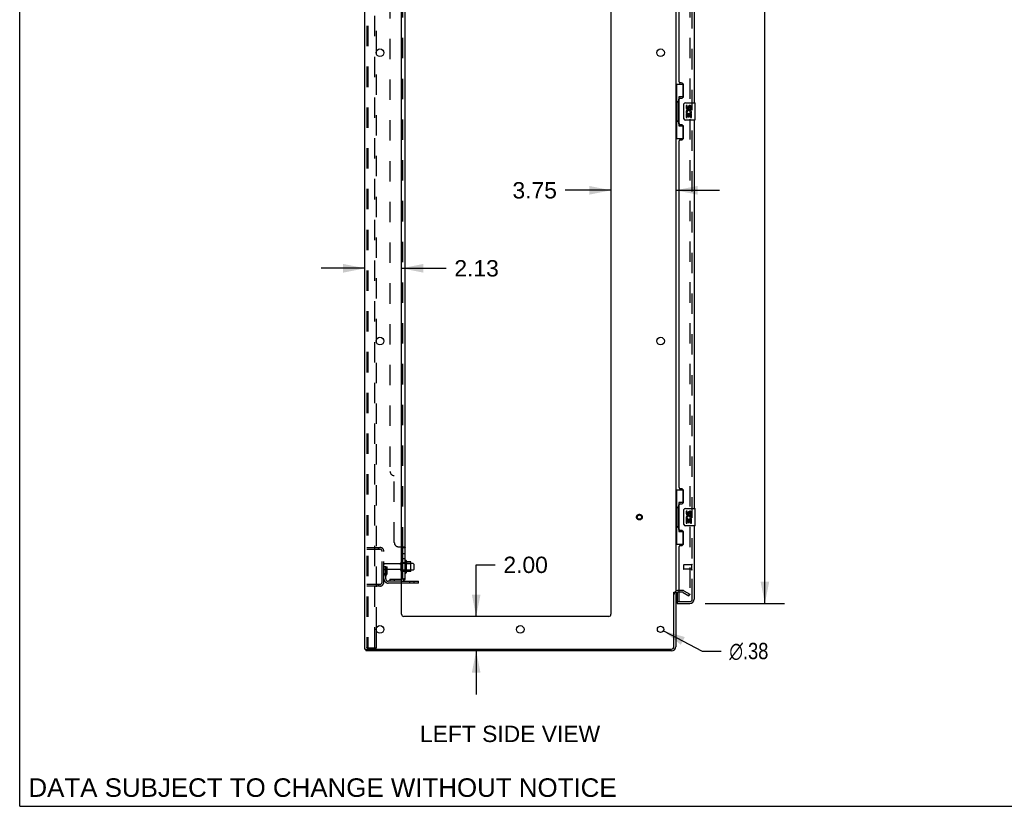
# Model space of a CAD drawing. Header units: inches. Extents: x 0 to 215, y 0 to 139.
# Tile 1 of 101: x 0 to 57, y 0 to 46. Entities that reach past the tile are written whole.
import ezdxf

# ---------------------------------------------------------------- set-up
doc = ezdxf.new("R2010")
doc.units = ezdxf.units.IN
doc.header["$LTSCALE"] = 11.804375
doc.header["$MEASUREMENT"] = 0
doc.linetypes.add('HIDDEN', pattern=[0.2, 0.1, -0.1])
doc.layers.get('0').update_dxf_attribs({"linetype": 'CONTINUOUS'})
for name, color, linetype in [('DEFAULT_2', 8, 'HIDDEN'), ('DIMENSIONS', 7, 'CONTINUOUS'), ('DOOR_ASSEMBLY', 7, 'CONTINUOUS'), ('SUBPANEL', 7, 'CONTINUOUS')]:
    doc.layers.add(name, color=color, linetype=linetype)
doc.styles.get("Standard").update_dxf_attribs({"font": 'arial.ttf'})
doc.styles.add('TEXTSTYLE_1', font='gdt', dxfattribs={"width": 0.8})
doc.dimstyles.new('DIMSTYLE_1', dxfattribs={"dimtxt": 0.946875, "dimasz": 1.2625, "dimexe": 0.09, "dimexo": 0.07, "dimgap": 0.0375, "dimtad": 0, "dimtih": 1, "dimtoh": 1, "dimzin": 4, "dimdsep": 46, "dimtxsty": 'Standard', "dimblk": '_FILLED', "dimblk1": '_FILLED', "dimblk2": '_FILLED', "dimcen": 0.09, "dimadec": 3, "dimazin": 1, "dimtfac": 1, "dimtdec": 3, "dimtofl": 0, "dimtmove": 0, "dimatfit": 3, "dimldrblk": '_FILLED', "dimfxl": 0, "dimtolj": 1, "dimtzin": 4, "dimarcsym": 0})
doc.dimstyles.new('DIMSTYLE_2', dxfattribs={"dimtxt": 0.946875, "dimasz": 1.2625, "dimexe": 0.09, "dimexo": 0.07, "dimgap": 0.09, "dimtad": 0, "dimtih": 1, "dimtoh": 1, "dimzin": 4, "dimdsep": 46, "dimtxsty": 'Standard', "dimblk": '_FILLED', "dimblk1": '_FILLED', "dimblk2": '_FILLED', "dimcen": 0.09, "dimadec": 3, "dimazin": 1, "dimtfac": 1, "dimtdec": 3, "dimtofl": 0, "dimtmove": 0, "dimatfit": 1, "dimldrblk": '_FILLED', "dimfxl": 0, "dimtolj": 1, "dimtzin": 4, "dimarcsym": 0})

# ---------------------------------------------------------------- blocks, each defined once
blk = doc.blocks.new('_FILLED')
at = {"color": 0, "linetype": 'ByBlock'}
blk.add_solid([(0, 0), (-1, 0.2), (-1, -0.2)], dxfattribs=at)
blk = doc.blocks.new('*D9')
at = {"layer": 'DIMENSIONS', "color": 2, "linetype": 'Continuous'}
for p, q in [((39.685, 92.251), (44.29, 92.251)), ((43.153, 92.251), (43.153, 57.54)), ((43.153, 11.751), (43.153, 54.226)), ((39.685, 11.751), (44.29, 11.751))]:
    blk.add_line(p, q, dxfattribs=at)
at = {"layer": 'DIMENSIONS', "color": 2, "linetype": 'Continuous', "xscale": 1.2625, "yscale": 1.2625, "zscale": 1.2625}
for p, rotation in [((43.153, 92.251), 90), ((43.153, 11.751), 270)]:
    blk.add_blockref('_FILLED', p, dxfattribs=dict(at, rotation=rotation))
at = {"layer": 'DIMENSIONS', "color": 2, "linetype": 'Continuous', "insert": (43.153, 57.066), "char_height": 0.9469, "width": 3.9635, "attachment_point": 2, "line_spacing_factor": 0.9}
blk.add_mtext('80.50\\PDOOR', dxfattribs=at)
blk = doc.blocks.new('*D12')
at = {"layer": 'DIMENSIONS', "color": 2, "linetype": 'Continuous'}
for p, q in [((26.432, 11.001), (26.432, 13.987)), ((26.432, 13.987), (27.537, 13.987)), ((26.432, 9.001), (26.432, 6.476))]:
    blk.add_line(p, q, dxfattribs=at)
at = {"layer": 'DIMENSIONS', "color": 2, "linetype": 'Continuous', "xscale": 1.2625, "yscale": 1.2625, "zscale": 1.2625}
for p, rotation in [((26.432, 11.001), 270), ((26.432, 9.001), 90)]:
    blk.add_blockref('_FILLED', p, dxfattribs=dict(at, rotation=rotation))
at = {"layer": 'DIMENSIONS', "color": 2, "linetype": 'Continuous', "insert": (28.01, 14.461), "char_height": 0.9469, "width": 2.57311, "attachment_point": 1, "line_spacing_factor": 0.9}
blk.add_mtext('2.00', dxfattribs=at)
blk = doc.blocks.new('*D13')
at = {"layer": 'DIMENSIONS', "color": 2, "linetype": 'Continuous'}
for p, q in [((19.989, 31.164), (17.464, 31.164)), ((22.114, 31.164), (24.697, 31.164))]:
    blk.add_line(p, q, dxfattribs=at)
at = {"layer": 'DIMENSIONS', "color": 2, "linetype": 'Continuous', "xscale": 1.2625, "yscale": 1.2625, "zscale": 1.2625}
blk.add_blockref('_FILLED', (19.989, 31.164), dxfattribs=at)
at = {"layer": 'DIMENSIONS', "color": 2, "linetype": 'Continuous', "xscale": 1.2625, "yscale": 1.2625, "zscale": 1.2625, "rotation": 180}
blk.add_blockref('_FILLED', (22.114, 31.164), dxfattribs=at)
at = {"layer": 'DIMENSIONS', "color": 2, "linetype": 'Continuous', "insert": (25.17, 31.637), "char_height": 0.9469, "width": 2.57311, "attachment_point": 1, "line_spacing_factor": 0.9}
blk.add_mtext('2.13', dxfattribs=at)
blk = doc.blocks.new('*D14')
at = {"layer": 'DIMENSIONS', "color": 2, "linetype": 'Continuous'}
for p, q in [((34.239, 35.682), (31.583, 35.682)), ((37.989, 35.682), (40.514, 35.682))]:
    blk.add_line(p, q, dxfattribs=at)
at = {"layer": 'DIMENSIONS', "color": 2, "linetype": 'Continuous', "xscale": 1.2625, "yscale": 1.2625, "zscale": 1.2625}
blk.add_blockref('_FILLED', (34.239, 35.682), dxfattribs=at)
at = {"layer": 'DIMENSIONS', "color": 2, "linetype": 'Continuous', "xscale": 1.2625, "yscale": 1.2625, "zscale": 1.2625, "rotation": 180}
blk.add_blockref('_FILLED', (37.989, 35.682), dxfattribs=at)
at = {"layer": 'DIMENSIONS', "color": 2, "linetype": 'Continuous', "insert": (31.109, 36.155), "char_height": 0.9469, "width": 2.57311, "attachment_point": 3, "line_spacing_factor": 0.9}
blk.add_mtext('3.75', dxfattribs=at)
blk = doc.blocks.new('*D20')
at = {"layer": 'DIMENSIONS', "color": 2, "linetype": 'Continuous'}
for p, q in [((37.281, 10.164), (39.519, 8.996)), ((39.519, 8.996), (40.624, 8.996))]:
    blk.add_line(p, q, dxfattribs=at)
at = {"layer": 'DIMENSIONS', "color": 2, "linetype": 'Continuous', "xscale": 1.2625, "yscale": 1.2625, "zscale": 1.2625, "rotation": 152.4363683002}
blk.add_blockref('_FILLED', (37.281, 10.164), dxfattribs=at)
at = {"layer": 'DIMENSIONS', "color": 2, "linetype": 'Continuous', "insert": (41.097, 9.469), "char_height": 0.94688, "width": 3.09993, "attachment_point": 1, "line_spacing_factor": 0.9, "style": 'TEXTSTYLE_1'}
blk.add_mtext('{\\fgdt;n}\\fArial;.38', dxfattribs=at)

msp = doc.modelspace()

# ---------------------------------------------------------------- linework, layer by layer
at = {"color": 7, "linetype": 'Continuous'}
for p, q in [((0, 0), (0, 138.875)), ((22.388, 14.232), (22.388, 13.52)), ((22.644, 14.153), (22.416, 14.153)), ((22.654, 13.62), (22.654, 14.131)), ((22.788, 14.063), (22.654, 14.063)), ((22.788, 13.688), (22.654, 13.688)), ((22.818, 14.033), (22.818, 13.718)), ((22.644, 13.598), (22.416, 13.598)), ((23.093, 12.928), (22.114, 12.928)), ((23.093, 12.928), (23.093, 13.032)), ((37.885, 12.397), (37.989, 12.397)), ((20.041, 9.105), (20.041, 9.001)), ((20.046, 9.105), (20.079, 9.105)), ((0, 0), (214.625, 0))]:
    msp.add_line(p, q, dxfattribs=at)
at = {"color": 3, "linetype": 'Continuous'}
for p, q in [((19.989, 9.105), (19.989, 94.897)), ((22.114, 11.126), (22.114, 91.501)), ((34.239, 91.501), (34.239, 11.126)), ((37.989, 91.553), (37.989, 12.449)), ((20.669, 43.553), (20.669, 43.748)), ((20.669, 26.853), (20.669, 27.048)), ((22.114, 13.032), (23.093, 13.032)), ((37.885, 9.247), (37.885, 12.408)), ((37.989, 12.397), (37.989, 9.247)), ((38.193, 12.397), (38.132, 12.397)), ((34.114, 11.001), (22.239, 11.001)), ((20.669, 10.153), (20.669, 10.348)), ((19.989, 9.105), (20.046, 9.105)), ((37.743, 9.001), (20.041, 9.001)), ((20.079, 9.105), (37.743, 9.105))]:
    msp.add_line(p, q, dxfattribs=at)
for centre, radius in [((20.864, 43.651), 0.219), ((37.114, 43.651), 0.219), ((20.864, 26.951), 0.219), ((37.114, 26.951), 0.219), ((20.864, 10.251), 0.219), ((28.989, 10.251), 0.219), ((37.114, 10.251), 0.188)]:
    msp.add_circle(centre, radius, dxfattribs=at)
at = {"color": 7, "linetype": 'Continuous'}
for centre, radius, start, end in [((22.138, 14.133), 0.055, 360, 115.9094), ((22.357, 14.21), 0.0384, 34.4497, 180), ((21.788, 13.876), 0.698, 23.9679, 30.6631), ((22.435, 14.163), 0.01, 203.9679, 270), ((22.644, 14.143), 0.01, 5.1938, 90), ((22.513, 14.131), 0.141, 0, 5.2081), ((22.788, 14.033), 0.03, 360, 90), ((22.788, 13.718), 0.03, 270, 0), ((22.138, 13.618), 0.055, 244.0906, 0), ((22.357, 13.542), 0.0384, 180, 325.5503), ((21.788, 13.876), 0.698, 329.3369, 336.0321), ((22.435, 13.588), 0.01, 90, 156.0321), ((22.644, 13.608), 0.01, 270, 354.8062), ((22.513, 13.62), 0.141, 354.7919, 360)]:
    msp.add_arc(centre, radius, start, end, dxfattribs=at)
at = {"color": 3, "linetype": 'Continuous'}
for centre, radius, start, end in [((38.132, 12.254), 0.142, 90, 180), ((22.239, 11.126), 0.125, 180, 270), ((34.114, 11.126), 0.125, 270, 360), ((37.743, 9.247), 0.246, 270, 360), ((37.743, 9.247), 0.142, 270, 360)]:
    msp.add_arc(centre, radius, start, end, dxfattribs=at)
at = {"layer": 'DEFAULT_2', "color": 8, "linetype": 'HIDDEN'}
for p, q in [((20.093, 94.783), (20.093, 9.218)), ((20.167, 94.783), (20.167, 9.218)), ((20.565, 9.188), (20.565, 94.813)), ((38.802, 91.735), (38.802, 12.266)), ((20.669, 43.748), (20.669, 60.253)), ((20.669, 27.048), (20.669, 43.553)), ((20.669, 10.348), (20.669, 26.853)), ((20.093, 15.001), (20.847, 15.001)), ((20.093, 14.897), (20.847, 14.897)), ((20.766, 15.001), (20.766, 14.897)), ((20.989, 12.997), (20.989, 14.754)), ((21.093, 12.997), (21.093, 14.754)), ((21.197, 13.876), (21.093, 13.876)), ((22.021, 14.041), (21.123, 14.041)), ((22.021, 13.711), (21.123, 13.711)), ((21.183, 13.535), (21.183, 13.876)), ((21.183, 13.701), (21.287, 13.701)), ((21.197, 13.876), (21.287, 13.876)), ((21.197, 13.175), (21.197, 13.876)), ((21.287, 13.535), (21.287, 13.876)), ((22.083, 13.618), (22.083, 14.133)), ((22.193, 13.618), (22.193, 14.133)), ((22.654, 14.063), (22.193, 14.063)), ((22.654, 13.688), (22.193, 13.688)), ((22.318, 14.21), (22.318, 13.542)), ((22.338, 14.059), (22.318, 14.079)), ((22.338, 13.692), (22.318, 13.672)), ((22.338, 14.059), (22.634, 14.059)), ((22.338, 14.059), (22.338, 13.692)), ((22.338, 13.692), (22.634, 13.692)), ((22.634, 14.059), (22.654, 14.079)), ((22.634, 14.059), (22.634, 13.692)), ((22.634, 13.692), (22.654, 13.672)), ((21.182, 13.529), (21.133, 13.462)), ((21.266, 13.469), (21.217, 13.401)), ((20.847, 12.855), (20.093, 12.855)), ((20.847, 12.751), (20.093, 12.751)), ((20.766, 12.855), (20.766, 12.751)), ((22.114, 13.032), (21.34, 13.032)), ((22.114, 12.928), (21.34, 12.928)), ((22.59, 12.928), (22.59, 13.032)), ((22.846, 12.928), (22.846, 13.032)), ((38.394, 12.501), (38.132, 12.501)), ((38.394, 12.397), (38.193, 12.397)), ((38.41, 12.392), (38.75, 12.196)), ((38.462, 12.482), (38.802, 12.286)), ((38.75, 12.196), (38.802, 12.286)), ((20.669, 9.188), (20.669, 10.153)), ((20.115, 9.188), (20.188, 9.188)), ((20.188, 9.188), (20.669, 9.188))]:
    msp.add_line(p, q, dxfattribs=at)
for points in [[(38.785, 12.246), (38.784, 12.246), (38.782, 12.247), (38.781, 12.247), (38.779, 12.248), (38.777, 12.249)], [(38.802, 12.266), (38.802, 12.264), (38.801, 12.262), (38.801, 12.26), (38.8, 12.258), (38.799, 12.256), (38.798, 12.254), (38.797, 12.252), (38.795, 12.251), (38.794, 12.249), (38.792, 12.248), (38.79, 12.247), (38.788, 12.247), (38.786, 12.247), (38.785, 12.246)], [(20.093, 9.218), (20.094, 9.21), (20.096, 9.203), (20.1, 9.197), (20.104, 9.192)], [(20.115, 9.188), (20.109, 9.189), (20.104, 9.192)], [(20.167, 9.218), (20.168, 9.21), (20.17, 9.203), (20.173, 9.197), (20.178, 9.192)], [(20.188, 9.188), (20.182, 9.189), (20.178, 9.192)]]:
    msp.add_lwpolyline(points, dxfattribs=at)
for radius in [0.164, 0.124]:
    msp.add_circle((35.885, 16.751), radius, dxfattribs=at)
for centre, radius, start, end in [((20.847, 14.754), 0.246, 0, 90), ((20.847, 14.754), 0.142, 0, 90), ((21.123, 14.011), 0.03, 90, 180), ((21.123, 13.741), 0.03, 180, 270), ((22.021, 14.103), 0.0625, 270, 360), ((22.021, 13.648), 0.0625, 0, 90), ((22.138, 14.133), 0.055, 115.9094, 180), ((21.301, 13.34), 0.208, 144.2461, 180), ((21.34, 13.175), 0.246, 180, 270), ((21.173, 13.535), 0.01, 324.2461, 360), ((21.301, 13.34), 0.104, 144.2461, 180), ((21.34, 13.175), 0.142, 180, 270), ((21.173, 13.535), 0.114, 324.2461, 360), ((22.138, 13.618), 0.055, 180, 244.0906), ((20.847, 12.997), 0.246, 270, 360), ((20.847, 12.997), 0.142, 270, 360), ((38.132, 12.254), 0.246, 90, 180), ((38.394, 12.364), 0.137, 60, 90), ((38.394, 12.364), 0.033, 60, 90)]:
    msp.add_arc(centre, radius, start, end, dxfattribs=at)
at = {"layer": 'DOOR_ASSEMBLY', "color": 8, "linetype": 'HIDDEN'}
for p, q in [((38.943, 11.997), (38.943, 92.004)), ((38.443, 13.969), (38.443, 13.741)), ((38.9, 13.979), (38.453, 13.979)), ((38.9, 13.731), (38.453, 13.731)), ((38.9, 13.997), (38.9, 13.713)), ((38.068, 11.855), (38.213, 11.855)), ((38.213, 11.855), (38.801, 11.855))]:
    msp.add_line(p, q, dxfattribs=at)
at = {"layer": 'DOOR_ASSEMBLY', "color": 3, "linetype": 'Continuous'}
for p, q in [((39.047, 63.251), (39.047, 40.751)), ((38.193, 41.958), (38.193, 62.043)), ((38.313, 41.898), (38.253, 41.898)), ((38.443, 41.148), (38.443, 41.768)), ((38.193, 39.543), (38.193, 40.958)), ((38.253, 41.018), (38.313, 41.018)), ((38.313, 39.483), (38.253, 39.483)), ((38.443, 38.733), (38.443, 39.353)), ((39.047, 39.751), (39.047, 17.251)), ((38.193, 18.458), (38.193, 38.543)), ((38.253, 38.603), (38.313, 38.603)), ((38.313, 18.398), (38.253, 18.398)), ((38.443, 17.648), (38.443, 18.268)), ((38.193, 16.043), (38.193, 17.458)), ((38.253, 17.518), (38.313, 17.518)), ((38.313, 15.983), (38.253, 15.983)), ((39.047, 16.251), (39.047, 11.997)), ((38.443, 15.233), (38.443, 15.853)), ((38.193, 11.875), (38.193, 15.043)), ((38.253, 15.103), (38.313, 15.103)), ((38.068, 11.751), (38.801, 11.751))]:
    msp.add_line(p, q, dxfattribs=at)
at = {"layer": 'DOOR_ASSEMBLY', "color": 7, "linetype": 'Continuous'}
for p, q in [((37.989, 41.826), (38.43, 41.826)), ((38.028, 41.826), (38.028, 40.801)), ((38.393, 41.826), (38.393, 41.046)), ((38.393, 41.091), (38.166, 41.091)), ((38.166, 41.091), (38.166, 39.411)), ((38.007, 40.801), (38.129, 40.801)), ((38.007, 40.801), (38.007, 39.701)), ((38.129, 40.831), (38.129, 40.852)), ((38.129, 39.701), (38.129, 40.801)), ((38.452, 39.851), (38.452, 40.651)), ((38.552, 40.751), (39.092, 40.751)), ((38.653, 40.597), (38.59, 40.597)), ((38.59, 40.597), (38.59, 40.46)), ((38.653, 40.46), (38.653, 40.597)), ((38.718, 40.523), (38.718, 40.454)), ((38.779, 40.46), (38.779, 40.502)), ((38.842, 40.502), (38.842, 40.366)), ((38.904, 40.366), (38.904, 40.502)), ((39.107, 39.766), (39.107, 40.736)), ((38.608, 40.135), (38.59, 40.135)), ((38.59, 40.135), (38.59, 39.905)), ((38.643, 40.135), (38.67, 40.155)), ((38.643, 40.135), (38.904, 40.135)), ((38.653, 40.073), (38.718, 40.073)), ((38.653, 39.905), (38.653, 40.073)), ((38.718, 40.073), (38.718, 39.936)), ((38.718, 39.936), (38.779, 39.936)), ((38.779, 40.073), (38.842, 40.073)), ((38.779, 39.936), (38.779, 40.073)), ((38.834, 40.171), (38.891, 40.146)), ((38.842, 40.366), (38.904, 40.366)), ((38.842, 40.073), (38.842, 39.905)), ((38.904, 39.905), (38.904, 40.135)), ((38.007, 39.701), (38.129, 39.701)), ((38.028, 39.701), (38.028, 38.676)), ((38.129, 39.65), (38.129, 39.671)), ((38.166, 39.411), (38.393, 39.411)), ((38.393, 39.456), (38.393, 38.676)), ((39.092, 39.751), (38.552, 39.751)), ((38.59, 39.905), (38.653, 39.905)), ((38.842, 39.905), (38.904, 39.905)), ((37.989, 38.676), (38.43, 38.676)), ((37.989, 18.326), (38.43, 18.326)), ((38.028, 18.326), (38.028, 17.301)), ((38.393, 18.326), (38.393, 17.546)), ((38.007, 17.301), (38.129, 17.301)), ((38.007, 17.301), (38.007, 16.201)), ((38.129, 17.331), (38.129, 17.352)), ((38.129, 16.201), (38.129, 17.301)), ((38.393, 17.591), (38.166, 17.591)), ((38.166, 17.591), (38.166, 15.911)), ((38.452, 16.351), (38.452, 17.151)), ((38.552, 17.251), (39.092, 17.251)), ((39.107, 16.266), (39.107, 17.236)), ((38.653, 17.097), (38.59, 17.097)), ((38.59, 17.097), (38.59, 16.96)), ((38.608, 16.635), (38.59, 16.635)), ((38.59, 16.635), (38.59, 16.405)), ((38.643, 16.635), (38.67, 16.655)), ((38.643, 16.635), (38.904, 16.635)), ((38.653, 16.96), (38.653, 17.097)), ((38.653, 16.573), (38.718, 16.573)), ((38.653, 16.405), (38.653, 16.573)), ((38.718, 17.023), (38.718, 16.954)), ((38.718, 16.573), (38.718, 16.436)), ((38.779, 16.96), (38.779, 17.002)), ((38.779, 16.573), (38.842, 16.573)), ((38.779, 16.436), (38.779, 16.573)), ((38.834, 16.671), (38.891, 16.646)), ((38.842, 17.002), (38.842, 16.866)), ((38.842, 16.866), (38.904, 16.866)), ((38.842, 16.573), (38.842, 16.405)), ((38.904, 16.866), (38.904, 17.002)), ((38.904, 16.405), (38.904, 16.635)), ((38.007, 16.201), (38.129, 16.201)), ((38.028, 16.201), (38.028, 15.176)), ((38.129, 16.15), (38.129, 16.171)), ((39.092, 16.251), (38.552, 16.251)), ((38.59, 16.405), (38.653, 16.405)), ((38.718, 16.436), (38.779, 16.436)), ((38.842, 16.405), (38.904, 16.405)), ((38.166, 15.911), (38.393, 15.911)), ((38.393, 15.956), (38.393, 15.176)), ((37.989, 15.176), (38.43, 15.176)), ((38.068, 12.382), (38.068, 11.875)), ((38.068, 11.855), (38.068, 11.751))]:
    msp.add_line(p, q, dxfattribs=at)
for points in [[(38.166, 41.067), (38.167, 41.064), (38.167, 41.06), (38.168, 41.056), (38.169, 41.052), (38.171, 41.047), (38.173, 41.042), (38.175, 41.036), (38.178, 41.03), (38.182, 41.024), (38.186, 41.017), (38.19, 41.01), (38.195, 41.002), (38.2, 40.993), (38.202, 40.99)], [(38.452, 40.651), (38.453, 40.657), (38.453, 40.663), (38.454, 40.669), (38.456, 40.675), (38.457, 40.681), (38.459, 40.687)], [(38.202, 39.512), (38.2, 39.508), (38.195, 39.5), (38.19, 39.492), (38.186, 39.485), (38.182, 39.478), (38.178, 39.471), (38.175, 39.465), (38.173, 39.46), (38.171, 39.455), (38.169, 39.45), (38.168, 39.446), (38.167, 39.442), (38.167, 39.438), (38.166, 39.435)], [(38.459, 39.815), (38.457, 39.82), (38.456, 39.826), (38.454, 39.832), (38.453, 39.838), (38.453, 39.845), (38.452, 39.851)], [(38.166, 17.567), (38.167, 17.564), (38.167, 17.56), (38.168, 17.556), (38.169, 17.552), (38.171, 17.547), (38.173, 17.542), (38.175, 17.536), (38.178, 17.53), (38.182, 17.524), (38.186, 17.517), (38.19, 17.51), (38.195, 17.502), (38.2, 17.493), (38.202, 17.49)], [(38.452, 17.151), (38.453, 17.157), (38.453, 17.163), (38.454, 17.169), (38.456, 17.175), (38.457, 17.181), (38.459, 17.187)], [(38.202, 16.012), (38.2, 16.008), (38.195, 16), (38.19, 15.992), (38.186, 15.985), (38.182, 15.978), (38.178, 15.971), (38.175, 15.965), (38.173, 15.96), (38.171, 15.955), (38.169, 15.95), (38.168, 15.946), (38.167, 15.942), (38.167, 15.938), (38.166, 15.935)], [(38.459, 16.315), (38.457, 16.32), (38.456, 16.326), (38.454, 16.332), (38.453, 16.338), (38.453, 16.345), (38.452, 16.351)]]:
    msp.add_lwpolyline(points, dxfattribs=at)
at = {"layer": 'DOOR_ASSEMBLY', "color": 3, "linetype": 'Continuous'}
for centre, radius, start, end in [((38.253, 41.958), 0.06, 180, 270), ((38.313, 41.768), 0.13, 0, 90), ((38.313, 41.148), 0.13, 270, 360), ((38.253, 40.958), 0.06, 90, 180), ((38.253, 39.543), 0.06, 180, 270), ((38.313, 39.353), 0.13, 0, 90), ((38.253, 38.543), 0.06, 90, 180), ((38.313, 38.733), 0.13, 270, 360), ((38.253, 18.458), 0.06, 180, 270), ((38.313, 18.268), 0.13, 0, 90), ((38.253, 17.458), 0.06, 90, 180), ((38.313, 17.648), 0.13, 270, 360), ((38.253, 16.043), 0.06, 180, 270), ((38.313, 15.853), 0.13, 0, 90), ((38.253, 15.043), 0.06, 90, 180), ((38.313, 15.233), 0.13, 270, 360), ((38.801, 11.997), 0.246, 270, 360), ((38.213, 11.875), 0.02, 180, 270)]:
    msp.add_arc(centre, radius, start, end, dxfattribs=at)
at = {"layer": 'DOOR_ASSEMBLY', "color": 7, "linetype": 'Continuous'}
for centre, radius, start, end in [((38.552, 40.651), 0.1, 90, 158.7946), ((38.81, 40.502), 0.0943, 68.6999, 167.4338), ((38.81, 40.502), 0.0314, 0, 180.0485), ((38.81, 40.502), 0.0943, 0, 68.6704), ((39.092, 40.736), 0.015, 0, 90), ((38.684, 40.46), 0.0943, 180, 360), ((38.744, 40.209), 0.154, 161.4199, 206.1963), ((38.747, 40.209), 0.157, 336.5966, 161.8791), ((38.747, 40.209), 0.157, 205.737, 207.8532), ((38.684, 40.46), 0.0314, 180, 261.2295), ((38.747, 40.209), 0.0943, 336.5966, 215.1122), ((38.684, 40.465), 0.0362, 263.4285, 341.7628), ((38.552, 39.851), 0.1, 201.205, 270), ((39.092, 39.766), 0.015, 270, 360), ((38.552, 17.151), 0.1, 90, 158.7946), ((39.092, 17.236), 0.015, 0, 90), ((38.684, 16.96), 0.0943, 180, 360), ((38.744, 16.709), 0.154, 161.4199, 206.1963), ((38.747, 16.709), 0.157, 336.5966, 161.8791), ((38.747, 16.709), 0.157, 205.737, 207.8532), ((38.684, 16.96), 0.0314, 180, 261.2295), ((38.747, 16.709), 0.0943, 336.5966, 215.1122), ((38.684, 16.965), 0.0362, 263.4285, 341.7628), ((38.81, 17.002), 0.0943, 68.6999, 167.4338), ((38.81, 17.002), 0.0314, 0, 180.0485), ((38.81, 17.002), 0.0943, 0, 68.6704), ((38.552, 16.351), 0.1, 201.205, 270), ((39.092, 16.266), 0.015, 270, 360), ((38.088, 11.875), 0.02, 180, 270), ((38.883, 12.141), 0.26, 267.4134, 270)]:
    msp.add_arc(centre, radius, start, end, dxfattribs=at)
at = {"layer": 'DOOR_ASSEMBLY', "color": 8, "linetype": 'HIDDEN'}
for centre, radius, start, end in [((38.453, 13.969), 0.01, 90, 180), ((38.453, 13.741), 0.01, 180, 270), ((38.922, 13.997), 0.0215, 0, 180), ((38.922, 13.713), 0.0215, 180, 360), ((38.801, 11.997), 0.142, 270, 360)]:
    msp.add_arc(centre, radius, start, end, dxfattribs=at)
at = {"layer": 'DOOR_ASSEMBLY', "color": 7, "linetype": 'Continuous'}
for centre, start_param, end_param in [((38.234, 40.841), 0.699287, 1.51401), ((38.234, 40.841), -4.655602, -3.84088), ((38.234, 39.66), 0.699287, 1.51401), ((38.234, 39.66), -4.655602, -3.84088), ((38.234, 17.341), 0.699287, 1.51401), ((38.234, 17.341), -4.655602, -3.84088), ((38.234, 16.16), 0.699287, 1.51401), ((38.234, 16.16), -4.655602, -3.84088)]:
    msp.add_ellipse(centre, major_axis=(0, 0.18), ratio=0.579493, start_param=start_param, end_param=end_param, dxfattribs=at)
at = {"layer": 'SUBPANEL', "color": 3, "linetype": 'Continuous'}
for p, q in [((22.318, 13.157), (22.318, 90.845)), ((22.114, 15.032), (22.264, 15.032))]:
    msp.add_line(p, q, dxfattribs=at)
at = {"layer": 'SUBPANEL', "color": 8, "linetype": 'HIDDEN'}
for p, q in [((22.193, 14.997), (22.193, 89.005)), ((21.443, 84.595), (21.443, 19.407)), ((21.693, 15.282), (21.693, 19.157)), ((21.943, 15.032), (22.114, 15.032)), ((22.318, 14.998), (22.318, 14.997)), ((22.193, 14.635), (22.318, 14.635)), ((22.193, 14.354), (22.318, 14.354)), ((22.193, 14.126), (22.318, 14.126)), ((21.443, 13.157), (22.081, 13.157)), ((21.443, 13.157), (21.443, 13.032)), ((21.693, 13.157), (21.693, 13.032)), ((22.218, 13.157), (22.168, 13.198)), ((22.189, 13.18), (22.189, 13.18)), ((22.193, 13.626), (22.318, 13.626)), ((22.193, 13.177), (22.194, 13.177)), ((22.081, 13.032), (21.443, 13.032))]:
    msp.add_line(p, q, dxfattribs=at)
at = {"layer": 'SUBPANEL', "color": 7, "linetype": 'Continuous'}
for p, q in [((22.193, 14.997), (22.318, 14.997)), ((22.193, 13.157), (22.193, 14.997)), ((22.193, 13.157), (22.318, 13.157)), ((22.264, 13.119), (22.218, 13.157))]:
    msp.add_line(p, q, dxfattribs=at)
at = {"layer": 'SUBPANEL', "color": 8, "linetype": 'HIDDEN'}
for points in [[(22.168, 15.032), (22.168, 15.03), (22.167, 15.029), (22.167, 15.027)], [(22.168, 15.025), (22.168, 15.024), (22.169, 15.022), (22.17, 15.021), (22.171, 15.019), (22.172, 15.018), (22.174, 15.016), (22.175, 15.015), (22.177, 15.014)], [(22.185, 15.008), (22.187, 15.007), (22.188, 15.005), (22.19, 15.004), (22.191, 15.003), (22.192, 15.001)], [(22.193, 15), (22.193, 14.998), (22.193, 14.997)], [(22.264, 15.032), (22.266, 15.03), (22.269, 15.029), (22.272, 15.027), (22.275, 15.026), (22.278, 15.024)], [(22.305, 15.012), (22.308, 15.01), (22.311, 15.009), (22.313, 15.007), (22.315, 15.005), (22.316, 15.003)], [(22.253, 13.157), (22.253, 13.157), (22.253, 13.157), (22.253, 13.157), (22.253, 13.157), (22.252, 13.157), (22.252, 13.157), (22.251, 13.157), (22.251, 13.157), (22.25, 13.157), (22.249, 13.158), (22.249, 13.158), (22.248, 13.158), (22.247, 13.158), (22.247, 13.158), (22.246, 13.158), (22.245, 13.158), (22.244, 13.158), (22.244, 13.159), (22.243, 13.159), (22.242, 13.159), (22.241, 13.159), (22.241, 13.159), (22.24, 13.159), (22.239, 13.16), (22.238, 13.16), (22.238, 13.16), (22.237, 13.16), (22.236, 13.161), (22.235, 13.161), (22.234, 13.161), (22.233, 13.161), (22.233, 13.161), (22.232, 13.162), (22.231, 13.162), (22.23, 13.162), (22.229, 13.163), (22.228, 13.163), (22.227, 13.163), (22.226, 13.163), (22.225, 13.164), (22.224, 13.164), (22.224, 13.164), (22.223, 13.165), (22.222, 13.165), (22.221, 13.165), (22.22, 13.166), (22.219, 13.166), (22.218, 13.167), (22.217, 13.167), (22.216, 13.167), (22.214, 13.168), (22.213, 13.168), (22.212, 13.169), (22.211, 13.169), (22.21, 13.169), (22.209, 13.17), (22.209, 13.17), (22.208, 13.171), (22.207, 13.171), (22.206, 13.171), (22.205, 13.172), (22.204, 13.172), (22.203, 13.173), (22.202, 13.173), (22.202, 13.173), (22.201, 13.174), (22.2, 13.174), (22.199, 13.175), (22.198, 13.175), (22.198, 13.175), (22.197, 13.176), (22.196, 13.176), (22.196, 13.176), (22.195, 13.177), (22.194, 13.177), (22.193, 13.178), (22.193, 13.178), (22.192, 13.178), (22.192, 13.179), (22.191, 13.179), (22.191, 13.179), (22.19, 13.18), (22.19, 13.18), (22.19, 13.18), (22.189, 13.18)], [(22.189, 13.18), (22.189, 13.18), (22.19, 13.18), (22.19, 13.18), (22.19, 13.179), (22.191, 13.179), (22.191, 13.179), (22.191, 13.179), (22.192, 13.178), (22.192, 13.178), (22.193, 13.177)], [(22.193, 13.161), (22.193, 13.159), (22.193, 13.157)], [(22.25, 13.157), (22.251, 13.157), (22.251, 13.157), (22.252, 13.157), (22.252, 13.157), (22.253, 13.157), (22.253, 13.157), (22.253, 13.157)]]:
    msp.add_lwpolyline(points, dxfattribs=at)
at = {"layer": 'SUBPANEL', "color": 7, "linetype": 'Continuous'}
for points in [[(22.168, 15.032), (22.168, 15.03), (22.167, 15.029), (22.167, 15.027), (22.168, 15.025), (22.168, 15.024), (22.169, 15.022), (22.17, 15.021), (22.171, 15.019), (22.172, 15.018), (22.174, 15.016), (22.175, 15.015), (22.177, 15.014), (22.179, 15.012), (22.183, 15.01)], [(22.183, 15.01), (22.185, 15.008), (22.187, 15.007), (22.188, 15.005), (22.19, 15.004), (22.191, 15.003), (22.192, 15.001), (22.193, 15), (22.193, 14.998), (22.193, 14.997)], [(22.168, 13.198), (22.168, 13.197), (22.167, 13.197), (22.167, 13.196), (22.168, 13.195), (22.168, 13.194), (22.169, 13.192), (22.17, 13.191), (22.171, 13.19), (22.172, 13.188), (22.174, 13.186), (22.175, 13.185), (22.179, 13.181)], [(22.179, 13.181), (22.181, 13.179), (22.183, 13.176), (22.185, 13.174), (22.187, 13.172), (22.188, 13.169)], [(22.188, 13.169), (22.19, 13.167), (22.191, 13.165), (22.192, 13.163), (22.193, 13.161)]]:
    msp.add_lwpolyline(points, dxfattribs=at)
at = {"layer": 'SUBPANEL', "color": 3, "linetype": 'Continuous'}
for points in [[(22.264, 15.032), (22.266, 15.03), (22.269, 15.029), (22.272, 15.027), (22.275, 15.026), (22.278, 15.024), (22.281, 15.023), (22.285, 15.021)], [(22.285, 15.021), (22.292, 15.018), (22.296, 15.017), (22.299, 15.015), (22.302, 15.014), (22.305, 15.012), (22.308, 15.01), (22.311, 15.009), (22.313, 15.007), (22.315, 15.005), (22.316, 15.003), (22.317, 15.001), (22.318, 15), (22.318, 14.998), (22.318, 14.997)], [(22.264, 13.119), (22.266, 13.121), (22.269, 13.123), (22.272, 13.125), (22.275, 13.127), (22.278, 13.129), (22.281, 13.13), (22.285, 13.132), (22.289, 13.134), (22.296, 13.137)], [(22.296, 13.137), (22.299, 13.138), (22.302, 13.14), (22.305, 13.141), (22.308, 13.143), (22.311, 13.145), (22.313, 13.147), (22.315, 13.149), (22.316, 13.15), (22.317, 13.152), (22.318, 13.154), (22.318, 13.156), (22.318, 13.157)]]:
    msp.add_lwpolyline(points, dxfattribs=at)
at = {"layer": 'SUBPANEL', "color": 8, "linetype": 'HIDDEN'}
for centre, radius, start, end in [((21.693, 19.407), 0.25, 180, 270), ((21.943, 15.282), 0.25, 180, 270), ((22.081, 13.269), 0.112, 270, 287.1415), ((22.081, 13.269), 0.237, 320.5658, 360), ((22.081, 13.269), 0.237, 270, 278.0054)]:
    msp.add_arc(centre, radius, start, end, dxfattribs=at)
at = {"layer": 'SUBPANEL', "color": 7, "linetype": 'Continuous'}
msp.add_arc((22.081, 13.269), 0.112, 287.1415, 360, dxfattribs=at)
at = {"layer": 'SUBPANEL', "color": 3, "linetype": 'Continuous'}
msp.add_arc((22.081, 13.269), 0.237, 278.0054, 320.5658, dxfattribs=at)

# ---------------------------------------------------------------- texts
at = {"layer": 'DIMENSIONS', "color": 2, "linetype": 'Continuous', "attachment_point": 2, "line_spacing_factor": 0.9}
for s, insert, char_height, width in [('LEFT SIDE VIEW', (28.394, 4.67), 0.94688, 10.41211), ('DATA SUBJECT TO CHANGE WITHOUT NOTICE', (17.536, 1.621), 1.07313, 33.99692)]:
    msp.add_mtext(s, dxfattribs=dict(at, insert=insert, char_height=char_height, width=width))

# ---------------------------------------------------------------- dimensions: what is measured, and where the dimension line sits
at = {"layer": 'DIMENSIONS', "color": 2, "linetype": 'Continuous'}
dim = msp.add_linear_dim(base=(43.153, 11.751), p1=(39.615, 92.251), p2=(39.615, 11.751), angle=270, text='<>\\PDOOR', dimstyle='DIMSTYLE_1', dxfattribs=at)
dim.commit()
dim.dimension.update_dxf_attribs({"geometry": '*D9', "text_midpoint": (43.153, 55.883), "dimtype": 160})
for base, p1, p2, picture, middle in [((37.989, 35.682), (34.239, 11.126), (37.989, 12.449), '*D14', (29.825, 35.676)), ((22.114394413, 31.163544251), (19.989394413, 9.104841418), (22.114394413, 11.125841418), '*D13', (26.44508245, 31.158263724))]:
    dim = msp.add_linear_dim(base=base, p1=p1, p2=p2, dimstyle='DIMSTYLE_1', dxfattribs=at)
    dim.commit()
    dim.dimension.update_dxf_attribs({"geometry": picture, "text_midpoint": middle, "dimtype": 160})
dim = msp.add_linear_dim(base=(26.432, 11.001), p1=(20.101, 9.001), p2=(22.239, 11.001), angle=90, dimstyle='DIMSTYLE_1', dxfattribs=at)
dim.commit()
dim.dimension.update_dxf_attribs({"geometry": '*D12', "text_midpoint": (29.285, 13.982), "dimtype": 160})
dim = msp.add_diameter_dim_2p(p1=(37.281, 10.164), p2=(36.948, 10.338), text='%%c<>', dimstyle='DIMSTYLE_2', override={"dimpost": '<>'}, dxfattribs=at)
dim.commit()
dim.dimension.update_dxf_attribs({"geometry": '*D20', "text_midpoint": (42.647, 8.996), "dimtype": 163})

doc.saveas('drawing.dxf')
